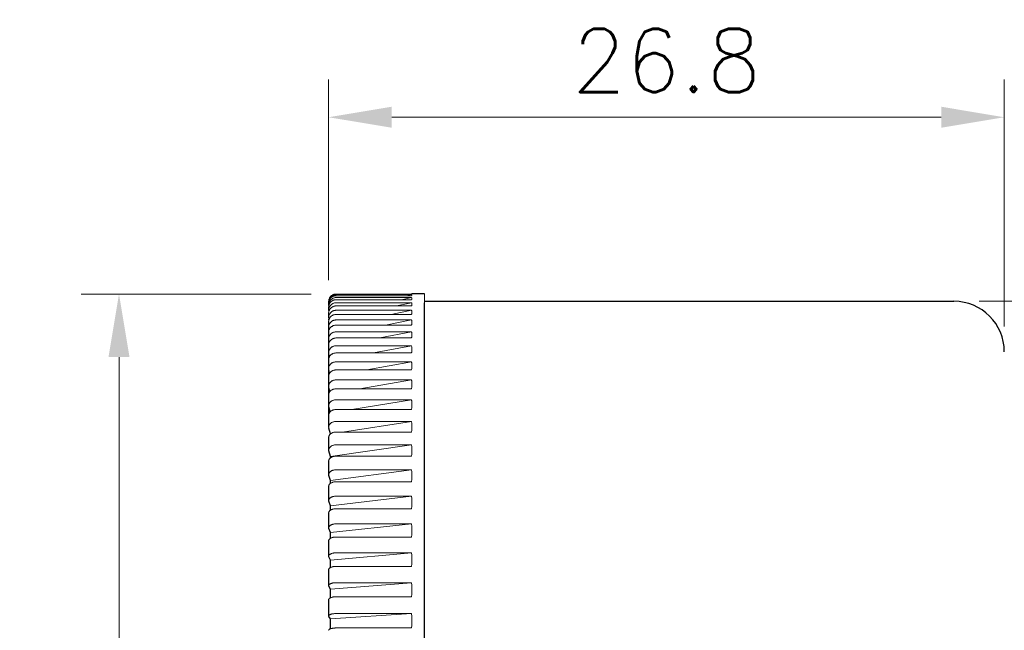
# Model space of a CAD drawing. Extents: x -342 to -45, y -4 to 206.
# Tile 7 of 11: x -278 to -239, y 129 to 153. Entities that reach past the tile are written whole.
import ezdxf

# ---------------------------------------------------------------- set-up
doc = ezdxf.new("R2010")
doc.units = 0
doc.header["$LTSCALE"] = 17
doc.header["$MEASUREMENT"] = 0
doc.header["$PDMODE"] = 1
doc.linetypes.add('DASHEDX2', pattern=[1.5, 1, -0.5])
doc.layers.get('0').update_dxf_attribs({"linetype": 'DASHEDX2', "lineweight": 18})
doc.layers.get('DEFPOINTS').update_dxf_attribs({"linetype": 'CONTINUOUS', "lineweight": 18})
doc.layers.add('4', color=4, linetype='CONTINUOUS', lineweight=30)
doc.styles.add('ROMANS', font='ROMANS.shx', dxfattribs={"bigfont": 'whgtxt.shx'})
doc.dimstyles.new('1', dxfattribs={"dimtxt": 2.5, "dimasz": 2.5, "dimexe": 1.5, "dimexo": 1, "dimgap": 1, "dimtad": 1, "dimdsep": 46, "dimtxsty": 'ROMANS', "dimcen": 2.5, "dimclrd": 7, "dimclre": 7, "dimclrt": 3, "dimadec": 1, "dimazin": 2, "dimtfac": 1, "dimtmove": 0, "dimatfit": 3, "dimfxl": 1, "dimlwd": 18, "dimlwe": 18, "dimarcsym": 0})

# ---------------------------------------------------------------- blocks, each defined once
blk = doc.blocks.new('*D9')
at = {"layer": '4', "color": 7, "lineweight": 18, "transparency": 16777216}
for p, q in [((-266.183, 143.136), (-266.183, 151.094)), ((-239.384, 141.294), (-239.384, 151.094)), ((-263.683, 149.594), (-241.884, 149.594))]:
    blk.add_line(p, q, dxfattribs=at)
at = {"layer": '4', "color": 7, "lineweight": -3, "transparency": 16777216}
for points in [[(-263.683, 150.011), (-263.683, 149.178), (-266.183, 149.594)], [(-241.884, 150.011), (-241.884, 149.178), (-239.384, 149.594)]]:
    blk.add_solid(points, dxfattribs=at)
at = {"layer": 'DEFPOINTS', "color": 0, "lineweight": -3, "transparency": 16777216}
for p in [(-239.384, 149.594), (-266.183, 142.136), (-239.384, 140.294)]:
    blk.add_point(p, dxfattribs=at)
at = {"layer": '4', "color": 3, "lineweight": -3, "transparency": 16777216, "insert": (-252.783, 151.844), "char_height": 2.5, "attachment_point": 5, "style": 'ROMANS'}
blk.add_mtext('26.8', dxfattribs=at)
blk = doc.blocks.new('*D10')
at = {"layer": '4', "color": 7, "lineweight": 18, "transparency": 16777216}
for p, q in [((-266.883, 142.584), (-275.998, 142.584)), ((-274.498, 140.084), (-274.498, 107.579)), ((-266.883, 105.079), (-275.998, 105.079))]:
    blk.add_line(p, q, dxfattribs=at)
at = {"layer": '4', "color": 7, "lineweight": -3, "transparency": 16777216}
for points in [[(-274.915, 140.084), (-274.081, 140.084), (-274.498, 142.584)], [(-274.915, 107.579), (-274.081, 107.579), (-274.498, 105.079)]]:
    blk.add_solid(points, dxfattribs=at)
at = {"layer": 'DEFPOINTS', "color": 0, "lineweight": -3, "transparency": 16777216}
for p in [(-265.883, 142.584), (-274.498, 105.079), (-265.883, 105.079)]:
    blk.add_point(p, dxfattribs=at)
at = {"layer": '4', "color": 3, "lineweight": -3, "transparency": 16777216, "insert": (-276.748, 123.831), "char_height": 2.5, "attachment_point": 5, "rotation": 90, "style": 'ROMANS'}
blk.add_mtext('%%C37.5', dxfattribs=at)
blk = doc.blocks.new('*D11')
at = {"layer": '4', "color": 7, "lineweight": 18, "transparency": 16777216}
for p, q in [((-240.384, 142.295), (-190.259, 142.295)), ((-191.759, 139.795), (-191.759, 107.786)), ((-240.384, 105.286), (-190.259, 105.286))]:
    blk.add_line(p, q, dxfattribs=at)
at = {"layer": '4', "color": 7, "lineweight": -3, "transparency": 16777216}
for points in [[(-192.176, 139.795), (-191.343, 139.795), (-191.759, 142.295)], [(-192.176, 107.786), (-191.343, 107.786), (-191.759, 105.286)]]:
    blk.add_solid(points, dxfattribs=at)
at = {"layer": 'DEFPOINTS', "color": 0, "lineweight": -3, "transparency": 16777216}
for p in [(-241.384, 142.295), (-241.384, 105.286), (-191.759, 105.286)]:
    blk.add_point(p, dxfattribs=at)
at = {"layer": '4', "color": 3, "lineweight": -3, "transparency": 16777216, "insert": (-194.009, 123.79), "char_height": 2.5, "attachment_point": 5, "rotation": 90, "style": 'ROMANS'}
blk.add_mtext('%%C37', dxfattribs=at)

msp = doc.modelspace()

# ---------------------------------------------------------------- linework, layer by layer
for p, q in [((-262.894, 142.584), (-265.883, 142.584)), ((-265.883, 142.559), (-262.894, 142.559)), ((-263.092, 142.517), (-262.894, 142.559)), ((-262.894, 142.584), (-262.883, 142.586)), ((-262.383, 142.586), (-262.383, 105.077)), ((-262.894, 142.517), (-265.883, 142.517)), ((-265.883, 142.443), (-262.894, 142.443)), ((-262.894, 142.359), (-265.883, 142.359)), ((-265.883, 142.236), (-262.894, 142.236)), ((-263.496, 142.112), (-262.894, 142.236)), ((-263.292, 142.359), (-262.894, 142.443)), ((-262.894, 142.112), (-265.883, 142.112)), ((-265.883, 141.94), (-262.894, 141.94)), ((-262.894, 141.775), (-265.883, 141.775)), ((-263.706, 141.775), (-262.894, 141.94)), ((-265.883, 141.555), (-262.894, 141.555)), ((-263.925, 141.35), (-262.894, 141.555)), ((-262.894, 141.35), (-265.883, 141.35)), ((-265.883, 141.085), (-262.894, 141.085)), ((-264.155, 140.84), (-262.894, 141.085)), ((-262.894, 140.84), (-265.883, 140.84)), ((-265.883, 140.53), (-262.894, 140.53)), ((-262.894, 140.248), (-265.883, 140.248)), ((-264.4, 140.248), (-262.894, 140.53)), ((-265.883, 139.893), (-262.894, 139.893)), ((-264.664, 139.575), (-262.894, 139.893)), ((-262.894, 139.575), (-265.883, 139.575)), ((-265.883, 139.179), (-262.894, 139.179)), ((-264.952, 138.826), (-262.894, 139.179)), ((-262.894, 138.826), (-265.883, 138.826)), ((-265.883, 138.389), (-262.894, 138.389)), ((-265.27, 138.004), (-262.894, 138.389)), ((-262.894, 138.004), (-265.883, 138.004)), ((-265.883, 137.529), (-262.894, 137.529)), ((-265.629, 137.112), (-262.894, 137.529)), ((-262.894, 137.112), (-265.883, 137.112)), ((-266.111, 136.146), (-262.894, 136.602)), ((-265.883, 136.602), (-262.894, 136.602)), ((-262.894, 136.156), (-265.883, 136.156)), ((-266.111, 135.193), (-262.894, 135.613)), ((-265.883, 135.613), (-262.894, 135.613)), ((-262.894, 135.14), (-265.883, 135.14)), ((-266.111, 134.185), (-262.894, 134.566)), ((-265.883, 134.566), (-262.894, 134.566)), ((-262.894, 134.069), (-265.883, 134.069)), ((-266.111, 133.127), (-262.894, 133.467)), ((-265.883, 133.467), (-262.894, 133.467)), ((-262.894, 132.948), (-265.883, 132.948)), ((-266.111, 132.023), (-262.894, 132.322)), ((-265.883, 132.322), (-262.894, 132.322)), ((-262.894, 131.782), (-265.883, 131.782)), ((-266.111, 130.879), (-262.894, 131.134)), ((-265.883, 131.134), (-262.894, 131.134)), ((-262.894, 130.578), (-265.883, 130.578)), ((-266.111, 129.701), (-262.894, 129.912)), ((-265.883, 129.912), (-262.894, 129.912)), ((-262.894, 129.341), (-265.883, 129.341))]:
    msp.add_line(p, q)
at = {"flags": 128}
for points in [[(-265.883, 142.584), (-265.902, 142.583), (-265.922, 142.581), (-265.942, 142.578), (-265.962, 142.573), (-265.98, 142.567), (-265.998, 142.561), (-266.016, 142.553), (-266.033, 142.543), (-266.05, 142.533), (-266.066, 142.521), (-266.082, 142.509), (-266.096, 142.496), (-266.109, 142.482), (-266.121, 142.466), (-266.133, 142.45), (-266.143, 142.433), (-266.153, 142.416), (-266.161, 142.398), (-266.167, 142.381), (-266.173, 142.362), (-266.177, 142.342), (-266.181, 142.322), (-266.183, 142.303), (-266.184, 142.284)], [(-266.183, 142.239), (-266.184, 142.259), (-266.183, 142.278), (-266.181, 142.299), (-266.177, 142.32), (-266.172, 142.34), (-266.166, 142.36), (-266.159, 142.378), (-266.15, 142.396), (-266.14, 142.414), (-266.129, 142.432), (-266.116, 142.448), (-266.103, 142.464), (-266.089, 142.478), (-266.074, 142.491), (-266.057, 142.503), (-266.039, 142.515), (-266.021, 142.525), (-266.003, 142.534), (-265.985, 142.541), (-265.965, 142.547), (-265.945, 142.552), (-265.924, 142.556), (-265.903, 142.558), (-265.883, 142.559)], [(-265.883, 142.517), (-265.902, 142.516), (-265.922, 142.514), (-265.942, 142.511), (-265.962, 142.506), (-265.98, 142.501), (-265.998, 142.494), (-266.016, 142.486), (-266.033, 142.477), (-266.05, 142.466), (-266.066, 142.455), (-266.082, 142.442), (-266.096, 142.429), (-266.109, 142.415), (-266.121, 142.4), (-266.133, 142.384), (-266.143, 142.367), (-266.153, 142.349), (-266.161, 142.332), (-266.167, 142.314), (-266.173, 142.296), (-266.177, 142.276), (-266.181, 142.256), (-266.183, 142.237), (-266.184, 142.218)], [(-266.181, 142.104), (-266.183, 142.125), (-266.184, 142.146), (-266.183, 142.166), (-266.18, 142.188), (-266.176, 142.209), (-266.171, 142.23), (-266.164, 142.25), (-266.157, 142.269), (-266.147, 142.288), (-266.136, 142.306), (-266.123, 142.324), (-266.11, 142.341), (-266.096, 142.356), (-266.08, 142.37), (-266.063, 142.383), (-266.045, 142.396), (-266.027, 142.407), (-266.008, 142.416), (-265.989, 142.424), (-265.969, 142.431), (-265.947, 142.436), (-265.926, 142.44), (-265.904, 142.442), (-265.883, 142.443)], [(-265.883, 142.359), (-265.902, 142.359), (-265.922, 142.357), (-265.942, 142.353), (-265.962, 142.349), (-265.98, 142.343), (-265.998, 142.337), (-266.016, 142.329), (-266.033, 142.32), (-266.05, 142.309), (-266.066, 142.297), (-266.082, 142.285), (-266.096, 142.272), (-266.109, 142.259), (-266.121, 142.243), (-266.133, 142.227), (-266.143, 142.21), (-266.153, 142.193), (-266.161, 142.176), (-266.167, 142.158), (-266.173, 142.14), (-266.177, 142.12), (-266.181, 142.1), (-266.183, 142.081), (-266.184, 142.062)], [(-266.177, 141.884), (-266.181, 141.906), (-266.183, 141.927), (-266.183, 141.948), (-266.182, 141.969), (-266.179, 141.991), (-266.174, 142.013), (-266.168, 142.034), (-266.161, 142.054), (-266.152, 142.073), (-266.141, 142.092), (-266.129, 142.111), (-266.115, 142.129), (-266.101, 142.145), (-266.086, 142.159), (-266.069, 142.173), (-266.051, 142.186), (-266.031, 142.198), (-266.012, 142.208), (-265.992, 142.216), (-265.971, 142.223), (-265.95, 142.229), (-265.927, 142.233), (-265.905, 142.235), (-265.883, 142.236)], [(-265.883, 142.112), (-265.902, 142.111), (-265.922, 142.109), (-265.942, 142.106), (-265.962, 142.101), (-265.98, 142.096), (-265.998, 142.089), (-266.016, 142.081), (-266.033, 142.072), (-266.05, 142.062), (-266.066, 142.05), (-266.082, 142.038), (-266.096, 142.026), (-266.109, 142.012), (-266.121, 141.997), (-266.133, 141.981), (-266.143, 141.964), (-266.153, 141.947), (-266.161, 141.93), (-266.167, 141.913), (-266.173, 141.894), (-266.177, 141.875), (-266.181, 141.856), (-266.183, 141.837), (-266.184, 141.818)], [(-265.883, 141.775), (-265.902, 141.774), (-265.922, 141.772), (-265.942, 141.769), (-265.962, 141.764), (-265.98, 141.759), (-265.998, 141.753), (-266.016, 141.745), (-266.033, 141.736), (-266.05, 141.726), (-266.066, 141.714), (-266.082, 141.702), (-266.096, 141.69), (-266.109, 141.677), (-266.121, 141.662), (-266.133, 141.646), (-266.143, 141.63), (-266.153, 141.613), (-266.161, 141.596), (-266.167, 141.579), (-266.173, 141.561), (-266.177, 141.542), (-266.181, 141.523), (-266.183, 141.504), (-266.184, 141.486)], [(-266.177, 141.593), (-266.181, 141.615), (-266.183, 141.636), (-266.183, 141.657), (-266.182, 141.678), (-266.179, 141.699), (-266.174, 141.721), (-266.168, 141.741), (-266.161, 141.761), (-266.152, 141.78), (-266.141, 141.798), (-266.129, 141.817), (-266.115, 141.834), (-266.101, 141.85), (-266.086, 141.864), (-266.069, 141.878), (-266.051, 141.891), (-266.031, 141.902), (-266.012, 141.912), (-265.992, 141.92), (-265.971, 141.927), (-265.95, 141.933), (-265.927, 141.937), (-265.905, 141.939), (-265.883, 141.94)], [(-266.177, 141.217), (-266.181, 141.238), (-266.183, 141.259), (-266.183, 141.279), (-266.182, 141.299), (-266.179, 141.32), (-266.174, 141.341), (-266.168, 141.361), (-266.161, 141.38), (-266.152, 141.399), (-266.141, 141.417), (-266.129, 141.435), (-266.115, 141.452), (-266.101, 141.468), (-266.086, 141.481), (-266.069, 141.495), (-266.051, 141.507), (-266.031, 141.519), (-266.012, 141.528), (-265.992, 141.536), (-265.971, 141.543), (-265.95, 141.548), (-265.927, 141.552), (-265.905, 141.555), (-265.883, 141.555)], [(-265.883, 141.35), (-265.902, 141.349), (-265.922, 141.348), (-265.942, 141.344), (-265.962, 141.34), (-265.98, 141.335), (-265.998, 141.329), (-266.016, 141.321), (-266.033, 141.312), (-266.05, 141.302), (-266.066, 141.291), (-266.082, 141.28), (-266.096, 141.268), (-266.109, 141.254), (-266.121, 141.24), (-266.133, 141.225), (-266.143, 141.209), (-266.153, 141.192), (-266.161, 141.176), (-266.167, 141.159), (-266.173, 141.142), (-266.177, 141.123), (-266.181, 141.104), (-266.183, 141.086), (-266.184, 141.068)], [(-266.177, 140.755), (-266.181, 140.776), (-266.183, 140.796), (-266.183, 140.815), (-266.182, 140.835), (-266.179, 140.856), (-266.174, 140.876), (-266.168, 140.896), (-266.161, 140.914), (-266.152, 140.932), (-266.141, 140.95), (-266.129, 140.967), (-266.115, 140.984), (-266.101, 140.999), (-266.086, 141.013), (-266.069, 141.026), (-266.051, 141.038), (-266.031, 141.049), (-266.012, 141.058), (-265.992, 141.066), (-265.971, 141.072), (-265.95, 141.077), (-265.927, 141.081), (-265.905, 141.084), (-265.883, 141.085)], [(-265.883, 140.84), (-265.902, 140.84), (-265.922, 140.838), (-265.942, 140.835), (-265.962, 140.831), (-265.98, 140.826), (-265.998, 140.82), (-266.016, 140.812), (-266.033, 140.804), (-266.05, 140.794), (-266.066, 140.783), (-266.082, 140.772), (-266.096, 140.76), (-266.109, 140.747), (-266.121, 140.733), (-266.133, 140.718), (-266.143, 140.703), (-266.153, 140.687), (-266.161, 140.671), (-266.167, 140.655), (-266.173, 140.638), (-266.177, 140.62), (-266.181, 140.602), (-266.183, 140.584), (-266.184, 140.566)], [(-265.883, 140.248), (-265.902, 140.247), (-265.922, 140.245), (-265.942, 140.242), (-265.962, 140.238), (-265.98, 140.233), (-265.998, 140.228), (-266.016, 140.221), (-266.033, 140.212), (-266.05, 140.203), (-266.066, 140.193), (-266.082, 140.182), (-266.096, 140.17), (-266.109, 140.158), (-266.121, 140.144), (-266.133, 140.13), (-266.143, 140.115), (-266.153, 140.099), (-266.161, 140.084), (-266.167, 140.068), (-266.173, 140.052), (-266.177, 140.034), (-266.181, 140.017), (-266.183, 140), (-266.184, 139.983)], [(-266.177, 140.211), (-266.181, 140.231), (-266.183, 140.251), (-266.183, 140.269), (-266.182, 140.289), (-266.179, 140.308), (-266.174, 140.328), (-266.168, 140.347), (-266.161, 140.365), (-266.152, 140.382), (-266.141, 140.4), (-266.129, 140.416), (-266.115, 140.432), (-266.101, 140.447), (-266.086, 140.46), (-266.069, 140.473), (-266.051, 140.484), (-266.031, 140.495), (-266.012, 140.504), (-265.992, 140.512), (-265.971, 140.518), (-265.95, 140.523), (-265.927, 140.526), (-265.905, 140.529), (-265.883, 140.53)], [(-266.177, 139.588), (-266.181, 139.607), (-266.183, 139.625), (-266.183, 139.643), (-266.182, 139.662), (-266.179, 139.681), (-266.174, 139.7), (-266.168, 139.718), (-266.161, 139.735), (-266.152, 139.752), (-266.141, 139.768), (-266.129, 139.785), (-266.115, 139.8), (-266.101, 139.814), (-266.086, 139.827), (-266.069, 139.839), (-266.051, 139.85), (-266.031, 139.86), (-266.012, 139.869), (-265.992, 139.876), (-265.971, 139.882), (-265.95, 139.887), (-265.927, 139.89), (-265.905, 139.892), (-265.883, 139.893)], [(-265.883, 139.575), (-265.902, 139.575), (-265.922, 139.573), (-265.942, 139.57), (-265.962, 139.566), (-265.98, 139.561), (-265.998, 139.556), (-266.016, 139.549), (-266.033, 139.541), (-266.05, 139.532), (-266.066, 139.522), (-266.082, 139.512), (-266.096, 139.501), (-266.109, 139.489), (-266.121, 139.476), (-266.133, 139.462), (-266.143, 139.447), (-266.153, 139.433), (-266.161, 139.418), (-266.167, 139.403), (-266.173, 139.387), (-266.177, 139.37), (-266.181, 139.353), (-266.183, 139.337), (-266.184, 139.321)], [(-266.177, 138.887), (-266.181, 138.905), (-266.183, 138.923), (-266.183, 138.94), (-266.182, 138.958), (-266.179, 138.976), (-266.174, 138.994), (-266.168, 139.012), (-266.161, 139.028), (-266.152, 139.044), (-266.141, 139.06), (-266.129, 139.075), (-266.115, 139.09), (-266.101, 139.103), (-266.086, 139.115), (-266.069, 139.127), (-266.051, 139.137), (-266.031, 139.147), (-266.012, 139.155), (-265.992, 139.162), (-265.971, 139.168), (-265.95, 139.172), (-265.927, 139.176), (-265.905, 139.178), (-265.883, 139.179)], [(-265.883, 138.826), (-265.902, 138.825), (-265.922, 138.824), (-265.942, 138.821), (-265.962, 138.817), (-265.98, 138.813), (-265.998, 138.807), (-266.016, 138.801), (-266.033, 138.793), (-266.05, 138.785), (-266.066, 138.775), (-266.082, 138.765), (-266.096, 138.755), (-266.109, 138.744), (-266.121, 138.731), (-266.133, 138.718), (-266.143, 138.704), (-266.153, 138.69), (-266.161, 138.676), (-266.167, 138.662), (-266.173, 138.646), (-266.177, 138.63), (-266.181, 138.614), (-266.183, 138.599), (-266.184, 138.583)], [(-266.177, 138.113), (-266.181, 138.13), (-266.183, 138.147), (-266.183, 138.164), (-266.182, 138.18), (-266.179, 138.197), (-266.174, 138.215), (-266.168, 138.231), (-266.161, 138.247), (-266.152, 138.262), (-266.141, 138.277), (-266.129, 138.291), (-266.115, 138.305), (-266.101, 138.318), (-266.086, 138.329), (-266.069, 138.34), (-266.051, 138.35), (-266.031, 138.359), (-266.012, 138.367), (-265.992, 138.374), (-265.971, 138.379), (-265.95, 138.383), (-265.927, 138.387), (-265.905, 138.389), (-265.883, 138.389)], [(-265.883, 138.004), (-265.902, 138.003), (-265.922, 138.001), (-265.942, 137.999), (-265.962, 137.995), (-265.98, 137.991), (-265.998, 137.986), (-266.016, 137.98), (-266.033, 137.973), (-266.05, 137.965), (-266.066, 137.956), (-266.082, 137.946), (-266.096, 137.936), (-266.109, 137.926), (-266.121, 137.914), (-266.133, 137.901), (-266.143, 137.888), (-266.153, 137.875), (-266.161, 137.862), (-266.167, 137.848), (-266.173, 137.834), (-266.177, 137.819), (-266.181, 137.803), (-266.183, 137.788), (-266.184, 137.774)], [(-266.177, 137.27), (-266.181, 137.286), (-266.183, 137.302), (-266.183, 137.317), (-266.182, 137.333), (-266.179, 137.349), (-266.174, 137.365), (-266.168, 137.38), (-266.161, 137.395), (-266.152, 137.409), (-266.141, 137.423), (-266.129, 137.437), (-266.115, 137.45), (-266.101, 137.462), (-266.086, 137.473), (-266.069, 137.483), (-266.051, 137.492), (-266.031, 137.501), (-266.012, 137.508), (-265.992, 137.514), (-265.971, 137.519), (-265.95, 137.524), (-265.927, 137.527), (-265.905, 137.528), (-265.883, 137.529)], [(-265.883, 137.112), (-265.902, 137.112), (-265.922, 137.11), (-265.942, 137.108), (-265.962, 137.105), (-265.98, 137.101), (-265.998, 137.096), (-266.016, 137.09), (-266.033, 137.083), (-266.05, 137.076), (-266.066, 137.067), (-266.082, 137.058), (-266.096, 137.049), (-266.109, 137.039), (-266.121, 137.028), (-266.133, 137.016), (-266.143, 137.004), (-266.153, 136.991), (-266.161, 136.979), (-266.167, 136.966), (-266.173, 136.953), (-266.177, 136.938), (-266.181, 136.924), (-266.183, 136.91), (-266.184, 136.896)], [(-266.177, 136.361), (-266.181, 136.376), (-266.183, 136.391), (-266.183, 136.405), (-266.182, 136.42), (-266.179, 136.434), (-266.174, 136.449), (-266.168, 136.464), (-266.161, 136.477), (-266.152, 136.49), (-266.141, 136.504), (-266.129, 136.516), (-266.115, 136.528), (-266.101, 136.54), (-266.086, 136.549), (-266.069, 136.559), (-266.051, 136.568), (-266.031, 136.576), (-266.012, 136.583), (-265.992, 136.588), (-265.971, 136.593), (-265.95, 136.597), (-265.927, 136.6), (-265.905, 136.602), (-265.883, 136.602)], [(-265.883, 136.156), (-265.902, 136.156), (-265.922, 136.154), (-265.942, 136.152), (-265.962, 136.149), (-265.98, 136.145), (-265.998, 136.141), (-266.016, 136.136), (-266.033, 136.129), (-266.05, 136.122), (-266.066, 136.114), (-266.082, 136.106), (-266.096, 136.097), (-266.109, 136.088), (-266.121, 136.078), (-266.133, 136.067), (-266.143, 136.055), (-266.153, 136.044), (-266.161, 136.032), (-266.167, 136.02), (-266.173, 136.008), (-266.177, 135.994), (-266.181, 135.981), (-266.183, 135.968), (-266.184, 135.955)], [(-266.177, 135.391), (-266.181, 135.405), (-266.183, 135.418), (-266.183, 135.432), (-266.182, 135.445), (-266.179, 135.459), (-266.174, 135.472), (-266.168, 135.486), (-266.161, 135.498), (-266.152, 135.51), (-266.141, 135.522), (-266.129, 135.534), (-266.115, 135.545), (-266.101, 135.555), (-266.086, 135.564), (-266.069, 135.573), (-266.051, 135.581), (-266.031, 135.589), (-266.012, 135.595), (-265.992, 135.6), (-265.971, 135.605), (-265.95, 135.608), (-265.927, 135.611), (-265.905, 135.612), (-265.883, 135.613)], [(-265.883, 135.14), (-265.902, 135.14), (-265.922, 135.138), (-265.942, 135.136), (-265.962, 135.133), (-265.98, 135.13), (-265.998, 135.126), (-266.016, 135.121), (-266.033, 135.115), (-266.05, 135.109), (-266.066, 135.102), (-266.082, 135.094), (-266.096, 135.086), (-266.109, 135.077), (-266.121, 135.068), (-266.133, 135.058), (-266.143, 135.047), (-266.153, 135.037), (-266.161, 135.026), (-266.167, 135.015), (-266.173, 135.003), (-266.177, 134.991), (-266.181, 134.979), (-266.183, 134.967), (-266.184, 134.955)], [(-266.177, 134.365), (-266.181, 134.377), (-266.183, 134.39), (-266.183, 134.402), (-266.182, 134.414), (-266.179, 134.426), (-266.174, 134.439), (-266.168, 134.451), (-266.161, 134.462), (-266.152, 134.473), (-266.141, 134.484), (-266.129, 134.495), (-266.115, 134.505), (-266.101, 134.514), (-266.086, 134.522), (-266.069, 134.53), (-266.051, 134.538), (-266.031, 134.544), (-266.012, 134.55), (-265.992, 134.555), (-265.971, 134.559), (-265.95, 134.562), (-265.927, 134.564), (-265.905, 134.566), (-265.883, 134.566)], [(-265.883, 134.069), (-265.902, 134.068), (-265.922, 134.067), (-265.942, 134.065), (-265.962, 134.063), (-265.98, 134.06), (-265.998, 134.056), (-266.016, 134.052), (-266.033, 134.046), (-266.05, 134.04), (-266.066, 134.034), (-266.082, 134.027), (-266.096, 134.02), (-266.109, 134.012), (-266.121, 134.003), (-266.133, 133.994), (-266.143, 133.985), (-266.153, 133.975), (-266.161, 133.965), (-266.167, 133.955), (-266.173, 133.945), (-266.177, 133.934), (-266.181, 133.923), (-266.183, 133.912), (-266.184, 133.901)], [(-266.177, 133.287), (-266.181, 133.298), (-266.183, 133.309), (-266.183, 133.32), (-266.182, 133.331), (-266.179, 133.342), (-266.174, 133.353), (-266.168, 133.364), (-266.161, 133.374), (-266.152, 133.384), (-266.141, 133.394), (-266.129, 133.403), (-266.115, 133.412), (-266.101, 133.421), (-266.086, 133.428), (-266.069, 133.435), (-266.051, 133.442), (-266.031, 133.448), (-266.012, 133.453), (-265.992, 133.457), (-265.971, 133.461), (-265.95, 133.464), (-265.927, 133.466), (-265.905, 133.467), (-265.883, 133.467)], [(-265.883, 132.948), (-265.902, 132.947), (-265.922, 132.946), (-265.942, 132.945), (-265.962, 132.942), (-265.98, 132.94), (-265.998, 132.936), (-266.016, 132.932), (-266.033, 132.928), (-266.05, 132.922), (-266.066, 132.916), (-266.082, 132.91), (-266.096, 132.904), (-266.109, 132.897), (-266.121, 132.889), (-266.133, 132.881), (-266.143, 132.872), (-266.153, 132.864), (-266.161, 132.855), (-266.167, 132.846), (-266.173, 132.837), (-266.177, 132.827), (-266.181, 132.817), (-266.183, 132.807), (-266.184, 132.798)], [(-266.177, 132.164), (-266.181, 132.173), (-266.183, 132.183), (-266.183, 132.192), (-266.182, 132.202), (-266.179, 132.212), (-266.174, 132.222), (-266.168, 132.231), (-266.161, 132.24), (-266.152, 132.248), (-266.141, 132.257), (-266.129, 132.265), (-266.115, 132.273), (-266.101, 132.281), (-266.086, 132.287), (-266.069, 132.293), (-266.051, 132.299), (-266.031, 132.304), (-266.012, 132.309), (-265.992, 132.313), (-265.971, 132.316), (-265.95, 132.318), (-265.927, 132.32), (-265.905, 132.321), (-265.883, 132.322)], [(-265.883, 131.782), (-265.902, 131.782), (-265.922, 131.781), (-265.942, 131.78), (-265.962, 131.778), (-265.98, 131.775), (-265.998, 131.772), (-266.016, 131.769), (-266.033, 131.765), (-266.05, 131.76), (-266.066, 131.755), (-266.082, 131.749), (-266.096, 131.744), (-266.109, 131.738), (-266.121, 131.731), (-266.133, 131.724), (-266.143, 131.716), (-266.153, 131.709), (-266.161, 131.701), (-266.167, 131.693), (-266.173, 131.685), (-266.177, 131.676), (-266.181, 131.668), (-266.183, 131.659), (-266.184, 131.651)], [(-266.177, 130.999), (-266.181, 131.008), (-266.183, 131.016), (-266.183, 131.024), (-266.182, 131.032), (-266.179, 131.041), (-266.174, 131.049), (-266.168, 131.057), (-266.161, 131.065), (-266.152, 131.072), (-266.141, 131.079), (-266.129, 131.086), (-266.115, 131.093), (-266.101, 131.099), (-266.086, 131.105), (-266.069, 131.11), (-266.051, 131.115), (-266.031, 131.12), (-266.012, 131.124), (-265.992, 131.127), (-265.971, 131.129), (-265.95, 131.131), (-265.927, 131.133), (-265.905, 131.134), (-265.883, 131.134)], [(-265.883, 130.578), (-265.902, 130.578), (-265.922, 130.577), (-265.942, 130.576), (-265.962, 130.574), (-265.98, 130.572), (-265.998, 130.569), (-266.016, 130.566), (-266.033, 130.563), (-266.05, 130.559), (-266.066, 130.555), (-266.082, 130.55), (-266.096, 130.545), (-266.109, 130.54), (-266.121, 130.534), (-266.133, 130.528), (-266.143, 130.522), (-266.153, 130.515), (-266.161, 130.509), (-266.167, 130.502), (-266.173, 130.495), (-266.177, 130.487), (-266.181, 130.48), (-266.183, 130.473), (-266.184, 130.466)], [(-266.177, 129.8), (-266.181, 129.807), (-266.183, 129.814), (-266.183, 129.821), (-266.182, 129.827), (-266.179, 129.834), (-266.174, 129.841), (-266.168, 129.848), (-266.161, 129.854), (-266.152, 129.86), (-266.141, 129.866), (-266.129, 129.872), (-266.115, 129.878), (-266.101, 129.883), (-266.086, 129.887), (-266.069, 129.892), (-266.051, 129.896), (-266.031, 129.899), (-266.012, 129.903), (-265.992, 129.905), (-265.971, 129.907), (-265.95, 129.909), (-265.927, 129.911), (-265.905, 129.911), (-265.883, 129.912)], [(-265.883, 129.341), (-265.902, 129.341), (-265.922, 129.34), (-265.942, 129.339), (-265.962, 129.338), (-265.98, 129.336), (-265.998, 129.334), (-266.016, 129.331), (-266.033, 129.328), (-266.05, 129.325), (-266.066, 129.321), (-266.082, 129.318), (-266.096, 129.314), (-266.109, 129.309), (-266.121, 129.305), (-266.133, 129.3), (-266.143, 129.294), (-266.153, 129.289), (-266.161, 129.284), (-266.167, 129.278), (-266.173, 129.272), (-266.177, 129.266), (-266.181, 129.26), (-266.183, 129.254), (-266.184, 129.248)]]:
    msp.add_lwpolyline(points, dxfattribs=at)
for major_axis, ratio, start_param, end_param in [((88.495, 18.713), 0.014151, 6.264192, 6.296194), ((88.494, 18.587), 0.028249, 6.261251, 6.293253), ((88.492, 18.378), 0.042243, 6.258412, 6.290413), ((88.49, 18.086), 0.05608, 6.255723, 6.287725), ((88.487, 17.711), 0.069705, 6.253234, 6.285235), ((88.484, 17.255), 0.083062, 6.250989, 6.28299), ((88.481, 16.716), 0.096096, 6.249031, 6.281033), ((88.479, 16.098), 0.108748, 6.247401, 6.279402), ((88.476, 15.402), 0.120957, 6.246132, 6.278133), ((88.475, 14.628), 0.132663, 6.245255, 6.277256), ((88.474, 13.779), 0.143802, 6.244792, 6.276793), ((88.474, 12.859), 0.154312, 6.244761, 6.276762), ((88.474, 11.869), 0.164128, 6.24517, 6.277171), ((88.476, 10.814), 0.173187, 6.24602, 6.278021), ((88.478, 9.698), 0.181427, 6.2473, 6.279302), ((88.481, 8.527), 0.188788, 6.248994, 6.280995), ((88.484, 7.305), 0.195216, 6.25107, 6.283071), ((88.488, 6.039), 0.200657, 6.253491, 6.285492)]:
    msp.add_ellipse((-351.379, 123.831), major_axis=major_axis, ratio=ratio, start_param=start_param, end_param=end_param)
at = {"layer": '4'}
for p, q in [((-262.383, 142.586), (-262.883, 142.586)), ((-266.184, 142.284), (-266.184, 142.26)), ((-266.184, 142.218), (-266.184, 142.146)), ((-262.383, 142.295), (-241.384, 142.295)), ((-262.383, 105.225), (-262.383, 142.234)), ((-266.184, 142.062), (-266.184, 141.943)), ((-266.184, 141.818), (-266.184, 141.651)), ((-266.177, 141.88), (-266.177, 141.884)), ((-266.184, 141.486), (-266.184, 141.273)), ((-266.172, 141.566), (-266.177, 141.593)), ((-266.184, 141.273), (-266.184, 141.068)), ((-266.184, 141.068), (-266.184, 140.81)), ((-266.166, 141.164), (-266.177, 141.217)), ((-266.184, 140.81), (-266.184, 140.566)), ((-266.159, 140.674), (-266.177, 140.755)), ((-266.184, 140.566), (-266.184, 140.265)), ((-266.184, 140.265), (-266.184, 139.983)), ((-266.152, 140.101), (-266.177, 140.211)), ((-266.184, 139.983), (-266.184, 139.639)), ((-266.184, 139.639), (-266.184, 139.321)), ((-266.144, 139.448), (-266.177, 139.588)), ((-266.184, 139.321), (-266.184, 138.936)), ((-266.184, 138.936), (-266.184, 138.583)), ((-266.134, 138.717), (-266.177, 138.887)), ((-266.184, 138.583), (-266.184, 138.159)), ((-266.184, 138.159), (-266.184, 137.774)), ((-266.123, 137.912), (-266.177, 138.113)), ((-266.184, 137.774), (-266.184, 137.313)), ((-266.111, 137.039), (-266.177, 137.27)), ((-266.184, 136.896), (-266.184, 136.401)), ((-266.111, 137.037), (-266.111, 137.039)), ((-266.111, 137.039), (-266.109, 137.039)), ((-266.111, 136.146), (-266.177, 136.361)), ((-266.184, 135.955), (-266.184, 135.428)), ((-266.111, 135.193), (-266.177, 135.391)), ((-266.184, 134.955), (-266.184, 134.399)), ((-266.111, 134.185), (-266.177, 134.365)), ((-266.184, 133.901), (-266.184, 133.317)), ((-266.111, 133.127), (-266.177, 133.287)), ((-266.184, 132.798), (-266.184, 132.19)), ((-266.111, 132.023), (-266.177, 132.164)), ((-266.184, 131.651), (-266.184, 131.022)), ((-266.111, 130.879), (-266.177, 130.999)), ((-266.184, 130.466), (-266.184, 129.819)), ((-266.111, 129.701), (-266.177, 129.8))]:
    msp.add_line(p, q, dxfattribs=at)
at = {"layer": '4', "flags": 128}
for points in [[(-266.111, 136.086), (-266.111, 136.089), (-266.111, 136.091), (-266.111, 136.094), (-266.111, 136.096), (-266.111, 136.099), (-266.111, 136.101), (-266.111, 136.104), (-266.111, 136.106), (-266.111, 136.109), (-266.111, 136.111), (-266.111, 136.114), (-266.111, 136.116), (-266.111, 136.119), (-266.111, 136.121), (-266.111, 136.123), (-266.111, 136.126), (-266.111, 136.128), (-266.111, 136.131), (-266.111, 136.133), (-266.111, 136.136), (-266.111, 136.138), (-266.111, 136.141), (-266.111, 136.143), (-266.111, 136.146)], [(-266.111, 135.076), (-266.111, 135.081), (-266.111, 135.085), (-266.111, 135.09), (-266.111, 135.095), (-266.111, 135.1), (-266.111, 135.105), (-266.111, 135.11), (-266.111, 135.115), (-266.111, 135.12), (-266.111, 135.125), (-266.111, 135.13), (-266.111, 135.134), (-266.111, 135.139), (-266.111, 135.144), (-266.111, 135.149), (-266.111, 135.154), (-266.111, 135.159), (-266.111, 135.164), (-266.111, 135.169), (-266.111, 135.174), (-266.111, 135.178), (-266.111, 135.183), (-266.111, 135.188), (-266.111, 135.193)], [(-266.111, 134.01), (-266.111, 134.018), (-266.111, 134.025), (-266.111, 134.032), (-266.111, 134.04), (-266.111, 134.047), (-266.111, 134.054), (-266.111, 134.061), (-266.111, 134.069), (-266.111, 134.076), (-266.111, 134.083), (-266.111, 134.09), (-266.111, 134.098), (-266.111, 134.105), (-266.111, 134.112), (-266.111, 134.12), (-266.111, 134.127), (-266.111, 134.134), (-266.111, 134.141), (-266.111, 134.149), (-266.111, 134.156), (-266.111, 134.163), (-266.111, 134.171), (-266.111, 134.178), (-266.111, 134.185)], [(-266.111, 132.896), (-266.111, 132.905), (-266.111, 132.915), (-266.111, 132.924), (-266.111, 132.934), (-266.111, 132.944), (-266.111, 132.953), (-266.111, 132.963), (-266.111, 132.973), (-266.111, 132.982), (-266.111, 132.992), (-266.111, 133.001), (-266.111, 133.011), (-266.111, 133.021), (-266.111, 133.03), (-266.111, 133.04), (-266.111, 133.05), (-266.111, 133.059), (-266.111, 133.069), (-266.111, 133.078), (-266.111, 133.088), (-266.111, 133.098), (-266.111, 133.107), (-266.111, 133.117), (-266.111, 133.127)], [(-266.111, 131.736), (-266.111, 131.748), (-266.111, 131.76), (-266.111, 131.772), (-266.111, 131.784), (-266.111, 131.796), (-266.111, 131.808), (-266.111, 131.82), (-266.111, 131.832), (-266.111, 131.844), (-266.111, 131.856), (-266.111, 131.868), (-266.111, 131.88), (-266.111, 131.892), (-266.111, 131.903), (-266.111, 131.915), (-266.111, 131.927), (-266.111, 131.939), (-266.111, 131.951), (-266.111, 131.963), (-266.111, 131.975), (-266.111, 131.987), (-266.111, 131.999), (-266.111, 132.011), (-266.111, 132.023)], [(-266.111, 130.539), (-266.111, 130.553), (-266.111, 130.567), (-266.111, 130.581), (-266.111, 130.596), (-266.111, 130.61), (-266.111, 130.624), (-266.111, 130.638), (-266.111, 130.652), (-266.111, 130.666), (-266.111, 130.681), (-266.111, 130.695), (-266.111, 130.709), (-266.111, 130.723), (-266.111, 130.737), (-266.111, 130.751), (-266.111, 130.766), (-266.111, 130.78), (-266.111, 130.794), (-266.111, 130.808), (-266.111, 130.822), (-266.111, 130.836), (-266.111, 130.851), (-266.111, 130.865), (-266.111, 130.879)], [(-266.111, 129.309), (-266.111, 129.325), (-266.111, 129.341), (-266.111, 129.358), (-266.111, 129.374), (-266.111, 129.39), (-266.111, 129.407), (-266.111, 129.423), (-266.111, 129.439), (-266.111, 129.456), (-266.111, 129.472), (-266.111, 129.488), (-266.111, 129.505), (-266.111, 129.521), (-266.111, 129.537), (-266.111, 129.554), (-266.111, 129.57), (-266.111, 129.586), (-266.111, 129.603), (-266.111, 129.619), (-266.111, 129.636), (-266.111, 129.652), (-266.111, 129.668), (-266.111, 129.685), (-266.111, 129.701)]]:
    msp.add_lwpolyline(points, dxfattribs=at)
at = {"layer": '4'}
msp.add_arc((-241.384, 140.294), 2, 0, 90, dxfattribs=at)

# ---------------------------------------------------------------- dimensions: what is measured, and where the dimension line sits
at = {"layer": '4', "lineweight": -3}
dim = msp.add_linear_dim(base=(-239.384, 149.594), p1=(-266.183, 142.136), p2=(-239.384, 140.294), dimstyle='1', dxfattribs=at)
dim.commit()
dim.dimension.update_dxf_attribs({"geometry": '*D9', "text_midpoint": (-252.783, 151.844)})
dim = msp.add_linear_dim(base=(-274.4979, 105.0792), p1=(-265.8835, 142.5837), p2=(-265.8835, 105.0792), angle=90, text='%%C<>', dimstyle='1', dxfattribs=at)
dim.commit()
dim.dimension.update_dxf_attribs({"geometry": '*D10', "text_midpoint": (-276.7479, 123.8315)})
dim = msp.add_linear_dim(base=(-191.759, 105.286), p1=(-241.384, 142.295), p2=(-241.384, 105.286), angle=90, text='%%C<>', dimstyle='1', override={"dimdec": 0}, dxfattribs=at)
dim.commit()
dim.dimension.update_dxf_attribs({"geometry": '*D11', "text_midpoint": (-194.009, 123.79)})

doc.saveas('drawing.dxf')
